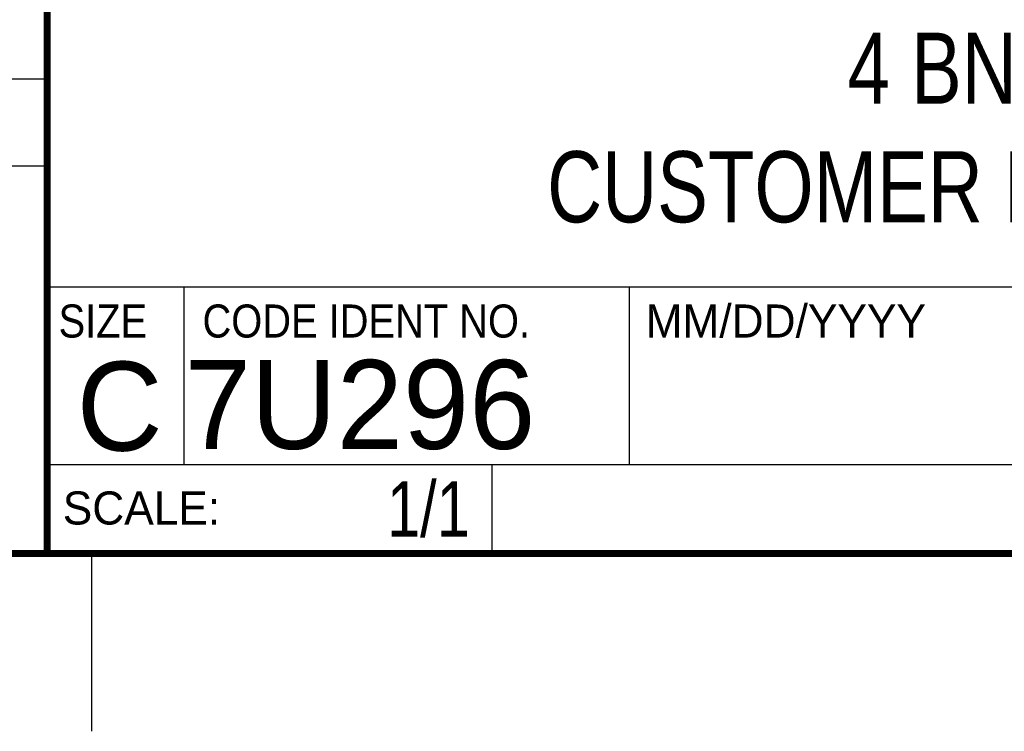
# Model space of a CAD drawing. Header units: inches. Extents: x 0 to 22, y 0 to 17.
# Tile 3 of 8: x 16.3 to 19.1, y 0 to 2. Entities that reach past the tile are written whole.
import ezdxf
from ezdxf.enums import TextEntityAlignment as Align

# ---------------------------------------------------------------- set-up
doc = ezdxf.new("R2010")
doc.units = ezdxf.units.IN
doc.header["$LTSCALE"] = 1.21
doc.header["$MEASUREMENT"] = 0
doc.layers.get('0').update_dxf_attribs({"linetype": 'CONTINUOUS'})
doc.styles.get("Standard").update_dxf_attribs({"font": 'txt', "width": 0.8})

msp = doc.modelspace()

# ---------------------------------------------------------------- linework, layer by layer
at = {"color": 2, "linetype": 'CONTINUOUS'}
for p, q in [((16.3737, 2.9596), (16.3737, 1.2496)), ((13.61, 1.835), (16.375, 1.835)), ((16.375, 1.5888), (13.61, 1.5888)), ((16.3737, 1.2496), (21.5037, 1.2496)), ((16.76, 0.75), (16.76, 1.25)), ((18.01, 1.25), (21.5, 1.25)), ((18.01, 1.25), (18.01, 0.75)), ((16.3748, 0.7501), (17.6248, 0.7501)), ((16.3748, 0.7501), (16.3748, 0.5001)), ((16.375, 0.75), (21.5, 0.75)), ((17.6248, 0.7501), (17.6248, 0.5001)), ((18.01, 0.75), (21.5, 0.75)), ((16.3748, 0.5001), (17.6248, 0.5001)), ((16.5, 0), (16.5, 0.5))]:
    msp.add_line(p, q, dxfattribs=at)
at = {"color": 7, "linetype": 'CONTINUOUS', "const_width": 0.02}
for points in [[(16.375, 2.96), (16.375, 0.5)], [(0.5, 0.5), (21.5, 0.5)]]:
    msp.add_lwpolyline(points, dxfattribs=at)

# ---------------------------------------------------------------- texts
at = {"color": 2, "linetype": 'CONTINUOUS', "width": 0.9}
for s, p in [('SIZE', (16.407, 1.1072)), ('CODE IDENT NO.', (16.8114, 1.1072))]:
    msp.add_text(s, height=0.093, dxfattribs=at).set_placement(p)
at = {"color": 2, "linetype": 'CONTINUOUS'}
for s, p in [('MM/DD/YYYY', (18.0565, 1.1072)), ('SCALE:', (16.4187, 0.5815))]:
    msp.add_text(s, height=0.093, dxfattribs=at).set_placement(p)
at = {"color": 7, "linetype": 'CONTINUOUS'}
msp.add_text('C', height=0.25, dxfattribs=at).set_placement((16.5785, 0.7893), align=Align.CENTER)
msp.add_text('7U296', height=0.25, dxfattribs=at).set_placement((16.7614, 0.7941))
at = {"color": 7, "linetype": 'CONTINUOUS', "width": 0.8}
msp.add_text('1/1', height=0.15625, dxfattribs=at).set_placement((17.5623, 0.5469), align=Align.RIGHT)
at = {"color": 7, "linetype": 'CONTINUOUS', "insert": (18.9387, 1.9646), "char_height": 0.2, "width": 2.56, "attachment_point": 2}
msp.add_mtext('4 BNC\\PCUSTOMER DRAWING', dxfattribs=at)

doc.saveas('drawing.dxf')
